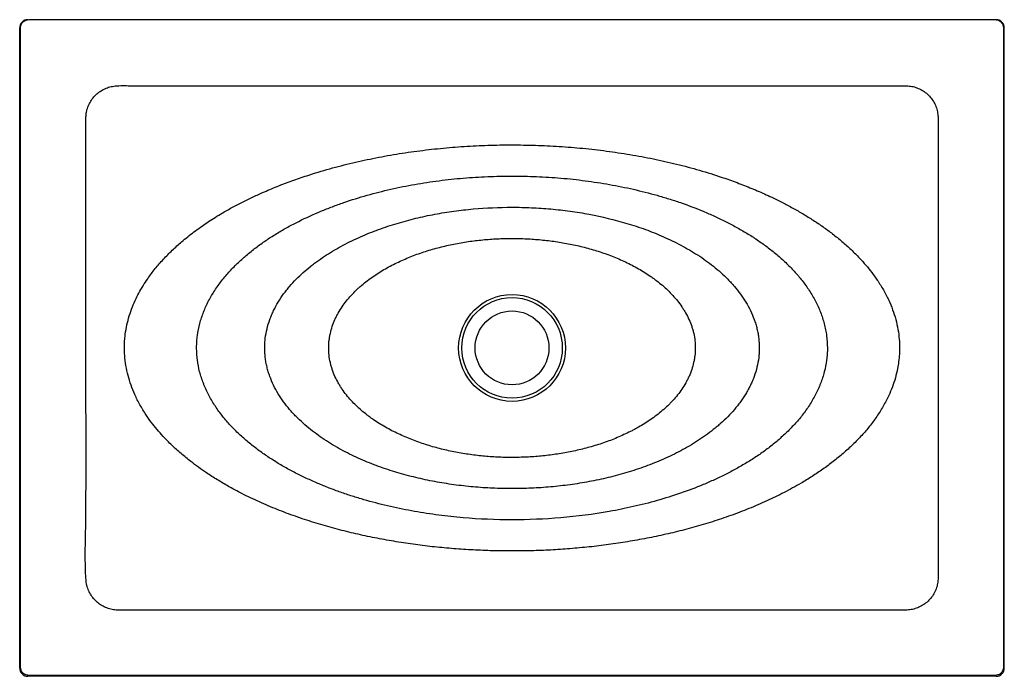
# Model space of a CAD drawing. Header units: millimetres. Extents: x 4512.22 to 4513.42, y 2432.59 to 2433.39.
import ezdxf

# ---------------------------------------------------------------- set-up
doc = ezdxf.new("R2010")
doc.units = ezdxf.units.MM
doc.layers.add('SANINDUSA', color=3, linetype='Continuous')

msp = doc.modelspace()

# ---------------------------------------------------------------- linework, layer by layer
at = {"layer": 'SANINDUSA'}
for p, q in [((4513.4093, 2433.392), (4513.4104, 2433.392)), ((4512.2201, 2432.6018), (4512.2201, 2433.382)), ((4513.4204, 2432.6018), (4513.4204, 2433.382)), ((4513.4104, 2432.5918), (4512.2301, 2432.5918))]:
    msp.add_line(p, q, dxfattribs=at)
for radius in [0.0651, 0.0613, 0.045]:
    msp.add_circle((4512.8203, 2432.992), radius, dxfattribs=at)
for centre, major_axis, ratio, start_param, end_param in [((4512.2301, 2433.382), (0.01, 0), 0.999657, 1.570796, 3.141593), ((4513.4104, 2433.382), (0.01, 0), 0.999657, 6.283185, 7.853982), ((4512.2301, 2432.6018), (0.00708, 0.00708), 0.999315, 2.356537, 3.926648), ((4513.4104, 2432.6018), (0.00708, -0.00708), 0.999315, 5.49813, 7.068241)]:
    msp.add_ellipse(centre, major_axis=major_axis, ratio=ratio, start_param=start_param, end_param=end_param, dxfattribs=at)
for points, knots in [([(4512.2212, 2433.382), (4512.2212, 2433.3827), (4512.2214, 2433.3846), (4512.2226, 2433.3874), (4512.2248, 2433.3899), (4512.2278, 2433.3916), (4512.2301, 2433.3918), (4512.2312, 2433.392)], [0, 0, 0, 0, 0.141006, 0.355716, 0.570473, 0.78524, 1, 1, 1, 1]), ([(4512.2312, 2433.392), (4512.2557, 2433.392), (4512.2803, 2433.392), (4512.3294, 2433.392), (4512.3539, 2433.392), (4512.403, 2433.392), (4512.4275, 2433.392), (4512.4766, 2433.392), (4512.5012, 2433.392), (4512.5748, 2433.392), (4512.6239, 2433.392), (4512.7221, 2433.392), (4512.7712, 2433.392), (4512.8693, 2433.392), (4512.9184, 2433.392), (4513.0166, 2433.392), (4513.0657, 2433.392), (4513.1393, 2433.392), (4513.1639, 2433.392), (4513.213, 2433.392), (4513.2375, 2433.392), (4513.2866, 2433.392), (4513.3111, 2433.392), (4513.3602, 2433.392), (4513.3848, 2433.392), (4513.4093, 2433.392)], [0, 0, 0, 0, 0.0625, 0.0625, 0.125, 0.125, 0.1875, 0.1875, 0.25, 0.25, 0.375, 0.375, 0.5, 0.5, 0.625, 0.625, 0.75, 0.75, 0.8125, 0.8125, 0.875, 0.875, 0.9375, 0.9375, 1, 1, 1, 1]), ([(4513.4093, 2433.392), (4513.41, 2433.3919), (4513.4119, 2433.3918), (4513.4147, 2433.3906), (4513.4173, 2433.3883), (4513.419, 2433.3853), (4513.4192, 2433.3831), (4513.4193, 2433.382)], [0, 0, 0, 0, 0.141365, 0.356065, 0.570713, 0.78535, 1, 1, 1, 1]), ([(4512.2212, 2432.6029), (4512.2212, 2432.637), (4512.2212, 2432.7053), (4512.2212, 2432.8419), (4512.2212, 2433.0059), (4512.2212, 2433.1973), (4512.2212, 2433.3204), (4512.2212, 2433.382)], [0, 0, 0, 0, 0.131472, 0.262945, 0.525889, 0.762944, 1, 1, 1, 1]), ([(4513.4193, 2433.382), (4513.4193, 2433.3204), (4513.4193, 2433.1973), (4513.4193, 2433.0059), (4513.4193, 2432.8419), (4513.4193, 2432.7053), (4513.4193, 2432.637), (4513.4193, 2432.6029)], [0, 0, 0, 0, 0.237055, 0.474111, 0.737055, 0.868527, 1, 1, 1, 1]), ([(4512.3008, 2433.272), (4512.3008, 2433.2696), (4512.3008, 2433.258), (4512.3008, 2433.2089), (4512.3009, 2433.1068), (4512.3006, 2432.9587), (4512.3013, 2432.8409), (4512.3006, 2432.7716), (4512.3001, 2432.7508), (4512.3, 2432.73), (4512.3005, 2432.7162), (4512.3011, 2432.7071), (4512.3018, 2432.7026), (4512.3039, 2432.6963), (4512.307, 2432.6904), (4512.3111, 2432.6852), (4512.316, 2432.6807), (4512.3216, 2432.677), (4512.3278, 2432.6744), (4512.3344, 2432.6728), (4512.3414, 2432.6723), (4512.3485, 2432.6724), (4512.3608, 2432.6727), (4512.3799, 2432.6725), (4512.4056, 2432.6726), (4512.4418, 2432.6725), (4512.478, 2432.6725), (4512.5142, 2432.6725), (4512.5414, 2432.6725), (4512.5686, 2432.6725), (4512.5957, 2432.6725), (4512.6229, 2432.6725), (4512.65, 2432.6725), (4512.6772, 2432.6725), (4512.7044, 2432.6725), (4512.7406, 2432.6725), (4512.7768, 2432.6725), (4512.813, 2432.6725), (4512.8402, 2432.6725), (4512.8673, 2432.6725), (4512.8945, 2432.6725), (4512.9217, 2432.6725), (4512.9488, 2432.6725), (4512.976, 2432.6725), (4513.0032, 2432.6725), (4513.0394, 2432.6725), (4513.0756, 2432.6725), (4513.1118, 2432.6725), (4513.139, 2432.6725), (4513.1661, 2432.6725), (4513.1933, 2432.6725), (4513.2205, 2432.6726), (4513.2476, 2432.6725), (4513.2703, 2432.6726), (4513.2883, 2432.6724), (4513.2996, 2432.6722), (4513.3085, 2432.6732), (4513.3149, 2432.6752), (4513.3209, 2432.6782), (4513.3263, 2432.6821), (4513.3309, 2432.6869), (4513.3347, 2432.6924), (4513.3375, 2432.6985), (4513.3393, 2432.705), (4513.3398, 2432.7129), (4513.3396, 2432.7217), (4513.3397, 2432.7347), (4513.3396, 2432.7505), (4513.3397, 2432.7691), (4513.3397, 2432.7874), (4513.3397, 2432.8056), (4513.3397, 2432.8239), (4513.3397, 2432.8421), (4513.3397, 2432.8604), (4513.3397, 2432.8756), (4513.3397, 2432.8908), (4513.3397, 2432.906), (4513.3397, 2432.9242), (4513.3397, 2432.9425), (4513.3397, 2432.9607), (4513.3397, 2432.979), (4513.3397, 2432.9972), (4513.3397, 2433.0155), (4513.3397, 2433.0337), (4513.3397, 2433.0519), (4513.3397, 2433.0702), (4513.3397, 2433.0854), (4513.3397, 2433.1006), (4513.3397, 2433.1158), (4513.3397, 2433.1341), (4513.3397, 2433.1523), (4513.3397, 2433.1705), (4513.3397, 2433.1888), (4513.3397, 2433.207), (4513.3397, 2433.2253), (4513.3397, 2433.2435), (4513.3396, 2433.2577), (4513.3397, 2433.2679), (4513.3397, 2433.2739), (4513.339, 2433.2801), (4513.3371, 2433.2863), (4513.3342, 2433.2923), (4513.3303, 2433.2977), (4513.3255, 2433.3024), (4513.3201, 2433.3062), (4513.314, 2433.3091), (4513.3076, 2433.3109), (4513.2987, 2433.3116), (4513.2829, 2433.3112), (4513.2602, 2433.3114), (4513.2331, 2433.3113), (4513.2059, 2433.3114), (4513.1697, 2433.3114), (4513.1335, 2433.3114), (4513.0972, 2433.3114), (4513.0701, 2433.3114), (4513.0429, 2433.3114), (4513.0157, 2433.3114), (4512.9886, 2433.3114), (4512.9614, 2433.3114), (4512.9342, 2433.3114), (4512.9071, 2433.3114), (4512.8708, 2433.3114), (4512.8346, 2433.3114), (4512.7984, 2433.3114), (4512.7712, 2433.3114), (4512.7441, 2433.3114), (4512.7169, 2433.3114), (4512.6897, 2433.3114), (4512.6626, 2433.3114), (4512.6354, 2433.3114), (4512.5992, 2433.3114), (4512.5629, 2433.3114), (4512.5267, 2433.3114), (4512.4996, 2433.3114), (4512.4724, 2433.3114), (4512.4452, 2433.3114), (4512.4181, 2433.3114), (4512.3909, 2433.3114), (4512.3698, 2433.3112), (4512.3547, 2433.3115), (4512.3456, 2433.3117), (4512.3374, 2433.3115), (4512.3301, 2433.3102), (4512.3238, 2433.308), (4512.318, 2433.3047), (4512.3128, 2433.3005), (4512.3084, 2433.2955), (4512.3049, 2433.2898), (4512.3025, 2433.2839), (4512.3011, 2433.2779), (4512.3009, 2433.2739), (4512.3008, 2433.272)], [0, 0, 0, 0, 0.0021299, 0.0106497, 0.0447287, 0.0953024, 0.1458762, 0.1522011, 0.1585285, 0.1648512, 0.1711695, 0.1711805, 0.1732006, 0.1752206, 0.17724, 0.1792594, 0.1812796, 0.1832999, 0.1853202, 0.1873405, 0.1894991, 0.1916663, 0.1938342, 0.2007762, 0.209039, 0.2173019, 0.2338276, 0.2420904, 0.2503533, 0.2586161, 0.266879, 0.2751418, 0.2834047, 0.2916675, 0.2999304, 0.3081932, 0.3247189, 0.3329817, 0.3412446, 0.3495074, 0.3577703, 0.3660331, 0.374296, 0.3825588, 0.3908217, 0.3990845, 0.4156102, 0.4238731, 0.4321359, 0.4403988, 0.4486616, 0.4569245, 0.4651873, 0.4734501, 0.4775757, 0.4816996, 0.4837202, 0.4857409, 0.4877589, 0.489777, 0.4917971, 0.4938172, 0.495839, 0.4978608, 0.5000025, 0.5029623, 0.5059221, 0.5118417, 0.5173923, 0.5229429, 0.5284935, 0.5340441, 0.5395946, 0.5451452, 0.5506958, 0.5534711, 0.5590217, 0.5645723, 0.5701229, 0.5756735, 0.581224, 0.5867746, 0.5923252, 0.5978758, 0.6034264, 0.608977, 0.6145276, 0.6173029, 0.6228534, 0.628404, 0.6339546, 0.6395052, 0.6450558, 0.6506064, 0.656157, 0.6617076, 0.6672581, 0.6691054, 0.6709518, 0.672788, 0.6748061, 0.6768242, 0.6788443, 0.6808644, 0.6828841, 0.6849038, 0.6869242, 0.6889445, 0.6930677, 0.7013319, 0.7095961, 0.7178602, 0.7261244, 0.7426528, 0.750917, 0.7591812, 0.7674454, 0.7757095, 0.7839737, 0.7922379, 0.8005021, 0.8087663, 0.8170305, 0.8335589, 0.841823, 0.8500872, 0.8583514, 0.8666156, 0.8748798, 0.883144, 0.8914082, 0.8996723, 0.9162007, 0.9244649, 0.9327291, 0.9409933, 0.9492575, 0.9575216, 0.9657858, 0.97405, 0.9768028, 0.9795553, 0.9823027, 0.9842942, 0.9863135, 0.9883327, 0.9903522, 0.9923716, 0.994391, 0.9964104, 0.9982052, 1, 1, 1, 1]), ([(4512.3478, 2432.992), (4512.3479, 2432.9889), (4512.348, 2432.9817), (4512.3494, 2432.9704), (4512.352, 2432.9584), (4512.3557, 2432.9466), (4512.3605, 2432.9346), (4512.3666, 2432.9226), (4512.3734, 2432.9114), (4512.3805, 2432.9014), (4512.3875, 2432.8926), (4512.3958, 2432.8832), (4512.4055, 2432.8733), (4512.4168, 2432.8631), (4512.4277, 2432.8542), (4512.4381, 2432.8464), (4512.4489, 2432.839), (4512.461, 2432.8312), (4512.4746, 2432.8232), (4512.4907, 2432.8145), (4512.5096, 2432.8054), (4512.5313, 2432.796), (4512.5534, 2432.7876), (4512.5758, 2432.7801), (4512.5984, 2432.7734), (4512.6212, 2432.7674), (4512.6443, 2432.7622), (4512.6674, 2432.7577), (4512.6908, 2432.7539), (4512.7142, 2432.7507), (4512.7376, 2432.7482), (4512.7612, 2432.7464), (4512.7848, 2432.7451), (4512.8084, 2432.7445), (4512.832, 2432.7445), (4512.8556, 2432.7451), (4512.8792, 2432.7463), (4512.9027, 2432.7482), (4512.9262, 2432.7507), (4512.9496, 2432.7539), (4512.9729, 2432.7577), (4512.9961, 2432.7622), (4513.0191, 2432.7674), (4513.042, 2432.7733), (4513.0646, 2432.7801), (4513.087, 2432.7876), (4513.1091, 2432.796), (4513.1308, 2432.8053), (4513.152, 2432.8156), (4513.1704, 2432.8257), (4513.1861, 2432.8353), (4513.1992, 2432.8441), (4513.2118, 2432.8534), (4513.2241, 2432.8634), (4513.2357, 2432.874), (4513.2465, 2432.885), (4513.2563, 2432.8965), (4513.2651, 2432.9083), (4513.2729, 2432.9208), (4513.2792, 2432.9329), (4513.2841, 2432.9445), (4513.2877, 2432.9555), (4513.2902, 2432.9658), (4513.2917, 2432.9754), (4513.2926, 2432.9842), (4513.2928, 2432.9933), (4513.2923, 2433.0034), (4513.2909, 2433.0146), (4513.2882, 2433.0268), (4513.2844, 2433.0386), (4513.2794, 2433.0506), (4513.2732, 2433.0627), (4513.2661, 2433.074), (4513.2589, 2433.084), (4513.2517, 2433.0929), (4513.2433, 2433.1023), (4513.2336, 2433.1119), (4513.2226, 2433.1218), (4513.2112, 2433.131), (4513.1995, 2433.1396), (4513.1875, 2433.1477), (4513.1752, 2433.1553), (4513.1626, 2433.1625), (4513.1499, 2433.1693), (4513.1354, 2433.1764), (4513.1193, 2433.1836), (4513.1014, 2433.1909), (4513.0802, 2433.1987), (4513.0558, 2433.2067), (4513.0279, 2433.2144), (4512.9997, 2433.221), (4512.9712, 2433.2266), (4512.9426, 2433.2311), (4512.9139, 2433.2347), (4512.885, 2433.2372), (4512.8561, 2433.2388), (4512.8271, 2433.2395), (4512.7982, 2433.2393), (4512.7692, 2433.2381), (4512.7403, 2433.236), (4512.7115, 2433.2329), (4512.6828, 2433.2289), (4512.6543, 2433.2238), (4512.626, 2433.2177), (4512.598, 2433.2105), (4512.5733, 2433.203), (4512.552, 2433.1957), (4512.5339, 2433.1889), (4512.5176, 2433.182), (4512.503, 2433.1753), (4512.49, 2433.169), (4512.4772, 2433.1622), (4512.4633, 2433.1541), (4512.4483, 2433.1447), (4512.4325, 2433.1335), (4512.4184, 2433.1223), (4512.406, 2433.1111), (4512.3952, 2433.1002), (4512.3852, 2433.0887), (4512.377, 2433.0778), (4512.3705, 2433.0678), (4512.3653, 2433.0589), (4512.3606, 2433.0494), (4512.3564, 2433.0393), (4512.3528, 2433.0284), (4512.3501, 2433.0173), (4512.3486, 2433.0075), (4512.3479, 2432.999), (4512.3478, 2432.9943), (4512.3478, 2432.992)], [0, 0, 0, 0, 0.0039926, 0.0093038, 0.0146365, 0.0199728, 0.025289, 0.0313449, 0.0374019, 0.0422543, 0.0471108, 0.0519645, 0.0585287, 0.0650991, 0.0716656, 0.0767507, 0.081836, 0.0886284, 0.0954237, 0.102217, 0.1123954, 0.1225853, 0.1327757, 0.1429596, 0.1531509, 0.1633424, 0.1735295, 0.183722, 0.1939145, 0.2041035, 0.2142966, 0.2244898, 0.2346796, 0.2448731, 0.2550665, 0.26526, 0.2754534, 0.285643, 0.2958362, 0.3060293, 0.3162178, 0.3264103, 0.3366027, 0.346789, 0.3569807, 0.3671722, 0.3773547, 0.3875462, 0.397737, 0.4079131, 0.4147094, 0.4215083, 0.4283034, 0.4351069, 0.4419147, 0.4487155, 0.4550666, 0.4614167, 0.4677691, 0.4741201, 0.4790966, 0.48408, 0.4890545, 0.4927514, 0.4966549, 0.500563, 0.5044663, 0.5098124, 0.5151802, 0.5205518, 0.525903, 0.5320085, 0.5381151, 0.5430718, 0.5480328, 0.5529909, 0.5593516, 0.5657178, 0.5720805, 0.5783198, 0.5845595, 0.5908008, 0.5970422, 0.6032852, 0.6095283, 0.6178641, 0.6262028, 0.6345395, 0.6470316, 0.6595254, 0.6720204, 0.6845248, 0.6970294, 0.709527, 0.7220251, 0.7345235, 0.7470286, 0.7595336, 0.7720321, 0.7845304, 0.7970283, 0.8095334, 0.8220383, 0.834534, 0.8470285, 0.8595216, 0.8678594, 0.8761991, 0.8845362, 0.8907801, 0.897024, 0.9032666, 0.909509, 0.9178603, 0.9262165, 0.9345645, 0.9411752, 0.9477851, 0.9543958, 0.9610052, 0.9654134, 0.9698247, 0.9742317, 0.9791471, 0.9840781, 0.9890062, 0.9939178, 0.9969589, 1, 1, 1, 1]), ([(4513.2047, 2432.992), (4513.2047, 2432.9969), (4513.2044, 2433.0019), (4513.2036, 2433.0081), (4513.2034, 2433.0093), (4513.203, 2433.0118), (4513.2028, 2433.013), (4513.202, 2433.0166), (4513.2015, 2433.019), (4513.1996, 2433.0262), (4513.1981, 2433.0309), (4513.1954, 2433.0377), (4513.1945, 2433.04), (4513.1929, 2433.0434), (4513.1924, 2433.0445), (4513.1913, 2433.0467), (4513.1908, 2433.0479), (4513.1879, 2433.0534), (4513.1854, 2433.0577), (4513.1813, 2433.0639), (4513.1799, 2433.066), (4513.177, 2433.07), (4513.1755, 2433.072), (4513.1725, 2433.0759), (4513.1709, 2433.0778), (4513.1677, 2433.0816), (4513.166, 2433.0835), (4513.161, 2433.089), (4513.1575, 2433.0925), (4513.1504, 2433.0993), (4513.1467, 2433.1026), (4513.141, 2433.1074), (4513.139, 2433.109), (4513.1352, 2433.1121), (4513.1332, 2433.1136), (4513.1272, 2433.1181), (4513.1232, 2433.1209), (4513.115, 2433.1265), (4513.1108, 2433.1292), (4513.1023, 2433.1343), (4513.098, 2433.1368), (4513.0893, 2433.1416), (4513.0849, 2433.1439), (4513.076, 2433.1484), (4513.0715, 2433.1505), (4513.0625, 2433.1546), (4513.0579, 2433.1566), (4513.0442, 2433.1623), (4513.0349, 2433.1658), (4513.0208, 2433.1707), (4513.0161, 2433.1722), (4513.0066, 2433.1752), (4513.0018, 2433.1766), (4512.9875, 2433.1807), (4512.9779, 2433.1831), (4512.9633, 2433.1864), (4512.9585, 2433.1874), (4512.9488, 2433.1894), (4512.9439, 2433.1903), (4512.9292, 2433.1929), (4512.9194, 2433.1944), (4512.8997, 2433.197), (4512.8898, 2433.1981), (4512.87, 2433.1997), (4512.8601, 2433.2004), (4512.8403, 2433.2012), (4512.8303, 2433.2014), (4512.8105, 2433.2014), (4512.8005, 2433.2012), (4512.7807, 2433.2004), (4512.7708, 2433.1998), (4512.7559, 2433.1985), (4512.751, 2433.198), (4512.7411, 2433.197), (4512.7362, 2433.1964), (4512.7214, 2433.1945), (4512.7116, 2433.193), (4512.692, 2433.1895), (4512.6823, 2433.1876), (4512.6629, 2433.1832), (4512.6533, 2433.1807), (4512.6341, 2433.1753), (4512.6246, 2433.1724), (4512.6106, 2433.1675), (4512.6059, 2433.1659), (4512.5966, 2433.1623), (4512.592, 2433.1605), (4512.5782, 2433.1548), (4512.5692, 2433.1507), (4512.5559, 2433.144), (4512.5515, 2433.1417), (4512.5428, 2433.1369), (4512.5385, 2433.1345), (4512.5321, 2433.1306), (4512.53, 2433.1293), (4512.5258, 2433.1266), (4512.5237, 2433.1253), (4512.5175, 2433.1211), (4512.5135, 2433.1182), (4512.5055, 2433.1123), (4512.5016, 2433.1092), (4512.4959, 2433.1044), (4512.4941, 2433.1028), (4512.4904, 2433.0995), (4512.4885, 2433.0978), (4512.4831, 2433.0927), (4512.4797, 2433.0892), (4512.4746, 2433.0837), (4512.473, 2433.0818), (4512.4698, 2433.078), (4512.4682, 2433.0761), (4512.4651, 2433.0722), (4512.4636, 2433.0702), (4512.4607, 2433.0662), (4512.4593, 2433.0641), (4512.4553, 2433.0579), (4512.4527, 2433.0536), (4512.4493, 2433.047), (4512.4482, 2433.0448), (4512.4461, 2433.0402), (4512.4452, 2433.038), (4512.4425, 2433.0311), (4512.4409, 2433.0264), (4512.4384, 2433.0169), (4512.4375, 2433.0121), (4512.4367, 2433.006), (4512.4365, 2433.0047), (4512.4363, 2433.0023), (4512.4362, 2433.001), (4512.4359, 2432.9973), (4512.4358, 2432.9948), (4512.4358, 2432.9899), (4512.4359, 2432.9874), (4512.4361, 2432.9837), (4512.4362, 2432.9824), (4512.4364, 2432.9799), (4512.4366, 2432.9787), (4512.4374, 2432.9725), (4512.4383, 2432.9677), (4512.4407, 2432.9581), (4512.4423, 2432.9535), (4512.4445, 2432.9477), (4512.445, 2432.9465), (4512.4459, 2432.9442), (4512.4464, 2432.9431), (4512.4479, 2432.9397), (4512.449, 2432.9375), (4512.4525, 2432.9308), (4512.455, 2432.9265), (4512.459, 2432.9203), (4512.4604, 2432.9182), (4512.4633, 2432.9142), (4512.4648, 2432.9122), (4512.4694, 2432.9063), (4512.4726, 2432.9025), (4512.4776, 2432.897), (4512.4793, 2432.8952), (4512.4828, 2432.8916), (4512.4845, 2432.8899), (4512.4899, 2432.8848), (4512.4936, 2432.8814), (4512.4993, 2432.8766), (4512.5012, 2432.8751), (4512.5051, 2432.872), (4512.5071, 2432.8705), (4512.5131, 2432.866), (4512.5171, 2432.8631), (4512.5254, 2432.8575), (4512.5295, 2432.8549), (4512.538, 2432.8497), (4512.5423, 2432.8472), (4512.551, 2432.8424), (4512.5554, 2432.8401), (4512.5643, 2432.8356), (4512.5688, 2432.8335), (4512.5778, 2432.8294), (4512.5824, 2432.8274), (4512.5916, 2432.8236), (4512.5962, 2432.8217), (4512.6055, 2432.8182), (4512.6102, 2432.8165), (4512.6196, 2432.8133), (4512.6243, 2432.8117), (4512.6338, 2432.8088), (4512.6386, 2432.8073), (4512.6529, 2432.8033), (4512.6625, 2432.8008), (4512.6819, 2432.7964), (4512.6917, 2432.7945), (4512.7113, 2432.791), (4512.7211, 2432.7895), (4512.7408, 2432.7869), (4512.7507, 2432.7859), (4512.7804, 2432.7833), (4512.8003, 2432.7825), (4512.8401, 2432.7825), (4512.8599, 2432.7833), (4512.8996, 2432.7867), (4512.9193, 2432.7892), (4512.9487, 2432.7944), (4512.9584, 2432.7964), (4512.9778, 2432.8008), (4512.9875, 2432.8032), (4513.0066, 2432.8087), (4513.0161, 2432.8116), (4513.0349, 2432.8181), (4513.0442, 2432.8216), (4513.058, 2432.8273), (4513.0625, 2432.8293), (4513.0716, 2432.8334), (4513.076, 2432.8356), (4513.0849, 2432.84), (4513.0893, 2432.8423), (4513.098, 2432.8471), (4513.1023, 2432.8496), (4513.1108, 2432.8548), (4513.115, 2432.8575), (4513.1212, 2432.8616), (4513.1232, 2432.863), (4513.1273, 2432.8659), (4513.1293, 2432.8674), (4513.1353, 2432.8719), (4513.1392, 2432.8749), (4513.1449, 2432.8797), (4513.1467, 2432.8814), (4513.1504, 2432.8847), (4513.1523, 2432.8864), (4513.1577, 2432.8915), (4513.1611, 2432.8951), (4513.1662, 2432.9006), (4513.1678, 2432.9024), (4513.171, 2432.9062), (4513.1726, 2432.9081), (4513.1772, 2432.914), (4513.1801, 2432.9181), (4513.1841, 2432.9243), (4513.1854, 2432.9264), (4513.1879, 2432.9307), (4513.1891, 2432.9329), (4513.1914, 2432.9373), (4513.1925, 2432.9395), (4513.194, 2432.9429), (4513.1945, 2432.9441), (4513.1955, 2432.9464), (4513.1959, 2432.9475), (4513.1982, 2432.9533), (4513.1997, 2432.958), (4513.2022, 2432.9675), (4513.2031, 2432.9723), (4513.2041, 2432.9796), (4513.2043, 2432.9821), (4513.2045, 2432.9858), (4513.2046, 2432.987), (4513.2047, 2432.9895), (4513.2047, 2432.9907), (4513.2047, 2432.992)], [0, 0, 0, 0, 0.007812, 0.007812, 0.009766, 0.009766, 0.011719, 0.011719, 0.015625, 0.015625, 0.023437, 0.023437, 0.027344, 0.027344, 0.029297, 0.029297, 0.03125, 0.03125, 0.039062, 0.039062, 0.042969, 0.042969, 0.046875, 0.046875, 0.050781, 0.050781, 0.054688, 0.054688, 0.0625, 0.0625, 0.070313, 0.070313, 0.074219, 0.074219, 0.078125, 0.078125, 0.085938, 0.085938, 0.09375, 0.09375, 0.101563, 0.101563, 0.109375, 0.109375, 0.117188, 0.117188, 0.125, 0.125, 0.140625, 0.140625, 0.148438, 0.148438, 0.15625, 0.15625, 0.171875, 0.171875, 0.179688, 0.179688, 0.1875, 0.1875, 0.203125, 0.203125, 0.21875, 0.21875, 0.234375, 0.234375, 0.25, 0.25, 0.265625, 0.265625, 0.28125, 0.28125, 0.289063, 0.289063, 0.296875, 0.296875, 0.3125, 0.3125, 0.328125, 0.328125, 0.34375, 0.34375, 0.359375, 0.359375, 0.367188, 0.367188, 0.375, 0.375, 0.390625, 0.390625, 0.398438, 0.398438, 0.40625, 0.40625, 0.410156, 0.410156, 0.414063, 0.414063, 0.421875, 0.421875, 0.429688, 0.429688, 0.433594, 0.433594, 0.4375, 0.4375, 0.445313, 0.445313, 0.449219, 0.449219, 0.453125, 0.453125, 0.457031, 0.457031, 0.460938, 0.460938, 0.46875, 0.46875, 0.472656, 0.472656, 0.476563, 0.476563, 0.484375, 0.484375, 0.492188, 0.492188, 0.494141, 0.494141, 0.496094, 0.496094, 0.5, 0.5, 0.503906, 0.503906, 0.505859, 0.505859, 0.507813, 0.507813, 0.515625, 0.515625, 0.523438, 0.523438, 0.525391, 0.525391, 0.527344, 0.527344, 0.53125, 0.53125, 0.539063, 0.539063, 0.542969, 0.542969, 0.546875, 0.546875, 0.554688, 0.554688, 0.558594, 0.558594, 0.5625, 0.5625, 0.570313, 0.570313, 0.574219, 0.574219, 0.578125, 0.578125, 0.585938, 0.585938, 0.59375, 0.59375, 0.601563, 0.601563, 0.609375, 0.609375, 0.617188, 0.617188, 0.625, 0.625, 0.632813, 0.632813, 0.640625, 0.640625, 0.648438, 0.648438, 0.65625, 0.65625, 0.671875, 0.671875, 0.6875, 0.6875, 0.703125, 0.703125, 0.71875, 0.71875, 0.75, 0.75, 0.78125, 0.78125, 0.8125, 0.8125, 0.828125, 0.828125, 0.84375, 0.84375, 0.859375, 0.859375, 0.875, 0.875, 0.882813, 0.882813, 0.890625, 0.890625, 0.898438, 0.898438, 0.90625, 0.90625, 0.914063, 0.914063, 0.917969, 0.917969, 0.921875, 0.921875, 0.929688, 0.929688, 0.933594, 0.933594, 0.9375, 0.9375, 0.945313, 0.945313, 0.949219, 0.949219, 0.953125, 0.953125, 0.960938, 0.960938, 0.964844, 0.964844, 0.96875, 0.96875, 0.972656, 0.972656, 0.974609, 0.974609, 0.976563, 0.976563, 0.984375, 0.984375, 0.992188, 0.992188, 0.996094, 0.996094, 0.998047, 0.998047, 1, 1, 1, 1]), ([(4512.8203, 2433.1634), (4512.8045, 2433.1634), (4512.7887, 2433.1627), (4512.7651, 2433.1606), (4512.7573, 2433.1597), (4512.7456, 2433.1581), (4512.7417, 2433.1575), (4512.7339, 2433.1563), (4512.73, 2433.1556), (4512.7184, 2433.1534), (4512.7106, 2433.1518), (4512.6953, 2433.1481), (4512.6877, 2433.146), (4512.6726, 2433.1415), (4512.6651, 2433.139), (4512.6502, 2433.1336), (4512.6429, 2433.1307), (4512.6321, 2433.1259), (4512.6285, 2433.1243), (4512.6214, 2433.1208), (4512.6179, 2433.1191), (4512.6109, 2433.1153), (4512.6075, 2433.1134), (4512.6007, 2433.1094), (4512.5973, 2433.1074), (4512.5907, 2433.1031), (4512.5875, 2433.1009), (4512.5827, 2433.0975), (4512.5811, 2433.0963), (4512.5779, 2433.0939), (4512.5764, 2433.0927), (4512.5717, 2433.089), (4512.5687, 2433.0865), (4512.5628, 2433.0812), (4512.56, 2433.0785), (4512.5544, 2433.0729), (4512.5518, 2433.07), (4512.5479, 2433.0655), (4512.5467, 2433.0639), (4512.5442, 2433.0609), (4512.543, 2433.0593), (4512.5395, 2433.0545), (4512.5373, 2433.0512), (4512.5332, 2433.0445), (4512.5314, 2433.041), (4512.5288, 2433.0357), (4512.528, 2433.0339), (4512.5264, 2433.0303), (4512.5257, 2433.0284), (4512.5237, 2433.0229), (4512.5225, 2433.0192), (4512.5207, 2433.0116), (4512.52, 2433.0078), (4512.5193, 2433.0019), (4512.5191, 2433), (4512.5189, 2432.996), (4512.5188, 2432.9941), (4512.5188, 2432.9881), (4512.519, 2432.9842), (4512.5197, 2432.9783), (4512.52, 2432.9764), (4512.5207, 2432.9725), (4512.5211, 2432.9705), (4512.5221, 2432.9667), (4512.5226, 2432.9648), (4512.5234, 2432.962), (4512.5237, 2432.961), (4512.5244, 2432.9592), (4512.5247, 2432.9582), (4512.5264, 2432.9536), (4512.5279, 2432.95), (4512.5313, 2432.9429), (4512.5332, 2432.9395), (4512.5363, 2432.9345), (4512.5373, 2432.9328), (4512.5395, 2432.9295), (4512.5406, 2432.9279), (4512.5441, 2432.9231), (4512.5466, 2432.92), (4512.5504, 2432.9155), (4512.5517, 2432.9141), (4512.5544, 2432.9112), (4512.5557, 2432.9097), (4512.5599, 2432.9055), (4512.5627, 2432.9028), (4512.5686, 2432.8975), (4512.5716, 2432.895), (4512.5778, 2432.89), (4512.581, 2432.8877), (4512.5874, 2432.8831), (4512.5906, 2432.8809), (4512.5973, 2432.8766), (4512.6006, 2432.8745), (4512.6074, 2432.8705), (4512.6109, 2432.8686), (4512.6178, 2432.8649), (4512.6213, 2432.8631), (4512.6284, 2432.8597), (4512.632, 2432.858), (4512.6392, 2432.8548), (4512.6429, 2432.8533), (4512.6502, 2432.8504), (4512.6539, 2432.849), (4512.665, 2432.8449), (4512.6725, 2432.8424), (4512.6876, 2432.8379), (4512.6952, 2432.8359), (4512.7106, 2432.8322), (4512.7183, 2432.8305), (4512.7338, 2432.8276), (4512.7416, 2432.8264), (4512.7572, 2432.8242), (4512.7651, 2432.8233), (4512.7808, 2432.8219), (4512.7887, 2432.8214), (4512.8044, 2432.8207), (4512.8123, 2432.8205), (4512.8281, 2432.8205), (4512.836, 2432.8207), (4512.8517, 2432.8214), (4512.8596, 2432.8219), (4512.8753, 2432.8233), (4512.8832, 2432.8242), (4512.8988, 2432.8263), (4512.9066, 2432.8276), (4512.9221, 2432.8305), (4512.9298, 2432.8321), (4512.9452, 2432.8358), (4512.9528, 2432.8379), (4512.9679, 2432.8424), (4512.9754, 2432.8449), (4512.9865, 2432.8489), (4512.9902, 2432.8503), (4512.9975, 2432.8533), (4513.0012, 2432.8548), (4513.0084, 2432.858), (4513.012, 2432.8596), (4513.0191, 2432.8631), (4513.0226, 2432.8648), (4513.0295, 2432.8685), (4513.033, 2432.8705), (4513.0398, 2432.8744), (4513.0432, 2432.8765), (4513.0498, 2432.8808), (4513.053, 2432.883), (4513.0595, 2432.8876), (4513.0626, 2432.89), (4513.0672, 2432.8937), (4513.0688, 2432.8949), (4513.0718, 2432.8975), (4513.0733, 2432.8988), (4513.0777, 2432.9027), (4513.0805, 2432.9054), (4513.0861, 2432.911), (4513.0887, 2432.9139), (4513.0926, 2432.9184), (4513.0938, 2432.92), (4513.0963, 2432.923), (4513.0975, 2432.9246), (4513.101, 2432.9294), (4513.1032, 2432.9327), (4513.1062, 2432.9377), (4513.1072, 2432.9394), (4513.1091, 2432.9429), (4513.11, 2432.9446), (4513.1117, 2432.9482), (4513.1125, 2432.95), (4513.1137, 2432.9527), (4513.1141, 2432.9536), (4513.1148, 2432.9555), (4513.1151, 2432.9564), (4513.1168, 2432.961), (4513.118, 2432.9648), (4513.1198, 2432.9723), (4513.1205, 2432.9762), (4513.1212, 2432.982), (4513.1214, 2432.9839), (4513.1216, 2432.9869), (4513.1216, 2432.9879), (4513.1217, 2432.9898), (4513.1217, 2432.9908), (4513.1217, 2432.9958), (4513.1215, 2432.9997), (4513.1208, 2433.0056), (4513.1205, 2433.0075), (4513.1198, 2433.0114), (4513.1194, 2433.0134), (4513.1184, 2433.0172), (4513.1179, 2433.0191), (4513.1168, 2433.0229), (4513.1161, 2433.0248), (4513.1141, 2433.0303), (4513.1126, 2433.0339), (4513.1092, 2433.041), (4513.1073, 2433.0444), (4513.1042, 2433.0495), (4513.1032, 2433.0511), (4513.101, 2433.0544), (4513.0999, 2433.056), (4513.0964, 2433.0608), (4513.0939, 2433.0639), (4513.0901, 2433.0684), (4513.0888, 2433.0699), (4513.0861, 2433.0728), (4513.0847, 2433.0742), (4513.0806, 2433.0784), (4513.0777, 2433.0811), (4513.0719, 2433.0864), (4513.0688, 2433.089), (4513.0627, 2433.0939), (4513.0595, 2433.0963), (4513.0531, 2433.1009), (4513.0499, 2433.1031), (4513.0432, 2433.1074), (4513.0399, 2433.1094), (4513.0331, 2433.1134), (4513.0296, 2433.1153), (4513.0192, 2433.1209), (4513.0121, 2433.1243), (4513.0012, 2433.1291), (4512.9976, 2433.1306), (4512.9903, 2433.1336), (4512.9866, 2433.135), (4512.9792, 2433.1377), (4512.9755, 2433.139), (4512.968, 2433.1414), (4512.9642, 2433.1426), (4512.9453, 2433.1483), (4512.9299, 2433.1519), (4512.9067, 2433.1563), (4512.8989, 2433.1576), (4512.8832, 2433.1597), (4512.8754, 2433.1606), (4512.8597, 2433.162), (4512.8518, 2433.1625), (4512.84, 2433.1631), (4512.836, 2433.1632), (4512.8281, 2433.1634), (4512.8242, 2433.1634), (4512.8203, 2433.1634)], [0, 0, 0, 0, 0.03125, 0.03125, 0.046875, 0.046875, 0.054688, 0.054688, 0.0625, 0.0625, 0.078125, 0.078125, 0.09375, 0.09375, 0.109375, 0.109375, 0.125, 0.125, 0.132813, 0.132813, 0.140625, 0.140625, 0.148438, 0.148438, 0.15625, 0.15625, 0.164063, 0.164063, 0.167969, 0.167969, 0.171875, 0.171875, 0.179688, 0.179688, 0.1875, 0.1875, 0.195313, 0.195313, 0.199219, 0.199219, 0.203125, 0.203125, 0.210938, 0.210938, 0.21875, 0.21875, 0.222656, 0.222656, 0.226563, 0.226563, 0.234375, 0.234375, 0.242188, 0.242188, 0.246094, 0.246094, 0.25, 0.25, 0.257813, 0.257813, 0.261719, 0.261719, 0.265625, 0.265625, 0.269531, 0.269531, 0.271484, 0.271484, 0.273438, 0.273438, 0.28125, 0.28125, 0.289063, 0.289063, 0.292969, 0.292969, 0.296875, 0.296875, 0.304688, 0.304688, 0.308594, 0.308594, 0.3125, 0.3125, 0.320313, 0.320313, 0.328125, 0.328125, 0.335938, 0.335938, 0.34375, 0.34375, 0.351563, 0.351563, 0.359375, 0.359375, 0.367188, 0.367188, 0.375, 0.375, 0.382813, 0.382813, 0.390625, 0.390625, 0.40625, 0.40625, 0.421875, 0.421875, 0.4375, 0.4375, 0.453125, 0.453125, 0.46875, 0.46875, 0.484375, 0.484375, 0.5, 0.5, 0.515625, 0.515625, 0.53125, 0.53125, 0.546875, 0.546875, 0.5625, 0.5625, 0.578125, 0.578125, 0.59375, 0.59375, 0.609375, 0.609375, 0.617188, 0.617188, 0.625, 0.625, 0.632813, 0.632813, 0.640625, 0.640625, 0.648438, 0.648438, 0.65625, 0.65625, 0.664063, 0.664063, 0.671875, 0.671875, 0.675781, 0.675781, 0.679688, 0.679688, 0.6875, 0.6875, 0.695313, 0.695313, 0.699219, 0.699219, 0.703125, 0.703125, 0.710938, 0.710938, 0.714844, 0.714844, 0.71875, 0.71875, 0.722656, 0.722656, 0.724609, 0.724609, 0.726563, 0.726563, 0.734375, 0.734375, 0.742188, 0.742188, 0.746094, 0.746094, 0.748047, 0.748047, 0.75, 0.75, 0.757813, 0.757813, 0.761719, 0.761719, 0.765625, 0.765625, 0.769531, 0.769531, 0.773438, 0.773438, 0.78125, 0.78125, 0.789063, 0.789063, 0.792969, 0.792969, 0.796875, 0.796875, 0.804688, 0.804688, 0.808594, 0.808594, 0.8125, 0.8125, 0.820313, 0.820313, 0.828125, 0.828125, 0.835938, 0.835938, 0.84375, 0.84375, 0.851563, 0.851563, 0.859375, 0.859375, 0.875, 0.875, 0.882813, 0.882813, 0.890625, 0.890625, 0.898438, 0.898438, 0.90625, 0.90625, 0.9375, 0.9375, 0.953125, 0.953125, 0.96875, 0.96875, 0.984375, 0.984375, 0.992188, 0.992188, 1, 1, 1, 1]), ([(4513.0437, 2432.992), (4513.0437, 2432.995), (4513.0435, 2432.9979), (4513.0429, 2433.0038), (4513.0424, 2433.0068), (4513.0414, 2433.0111), (4513.041, 2433.0126), (4513.0402, 2433.0155), (4513.0398, 2433.0169), (4513.0383, 2433.0211), (4513.0372, 2433.0239), (4513.0348, 2433.0294), (4513.0334, 2433.032), (4513.0312, 2433.0359), (4513.0305, 2433.0372), (4513.0289, 2433.0397), (4513.0281, 2433.041), (4513.0239, 2433.0471), (4513.0202, 2433.0517), (4513.0123, 2433.0604), (4513.008, 2433.0644), (4513.0013, 2433.0702), (4512.999, 2433.072), (4512.9955, 2433.0747), (4512.9943, 2433.0756), (4512.9919, 2433.0774), (4512.9907, 2433.0782), (4512.9846, 2433.0825), (4512.9796, 2433.0856), (4512.9718, 2433.09), (4512.9692, 2433.0914), (4512.9639, 2433.0942), (4512.9613, 2433.0955), (4512.9532, 2433.0993), (4512.9478, 2433.1016), (4512.9395, 2433.1048), (4512.9367, 2433.1059), (4512.9311, 2433.1078), (4512.9283, 2433.1088), (4512.9198, 2433.1115), (4512.9141, 2433.1131), (4512.9026, 2433.1161), (4512.8968, 2433.1174), (4512.8852, 2433.1197), (4512.8793, 2433.1207), (4512.8705, 2433.122), (4512.8676, 2433.1224), (4512.8617, 2433.1231), (4512.8587, 2433.1234), (4512.8498, 2433.1243), (4512.8439, 2433.1247), (4512.8321, 2433.1253), (4512.8261, 2433.1254), (4512.8142, 2433.1254), (4512.8083, 2433.1253), (4512.7964, 2433.1247), (4512.7905, 2433.1243), (4512.7816, 2433.1234), (4512.7787, 2433.1231), (4512.7728, 2433.1224), (4512.7699, 2433.122), (4512.761, 2433.1207), (4512.7552, 2433.1197), (4512.7435, 2433.1174), (4512.7377, 2433.116), (4512.7263, 2433.1131), (4512.7205, 2433.1115), (4512.7121, 2433.1087), (4512.7092, 2433.1078), (4512.7036, 2433.1058), (4512.7009, 2433.1048), (4512.6926, 2433.1015), (4512.6871, 2433.0992), (4512.6791, 2433.0954), (4512.6764, 2433.0941), (4512.6711, 2433.0914), (4512.6685, 2433.09), (4512.6609, 2433.0856), (4512.6559, 2433.0824), (4512.6462, 2433.0757), (4512.6415, 2433.0722), (4512.6359, 2433.0674), (4512.6348, 2433.0664), (4512.6326, 2433.0644), (4512.6315, 2433.0634), (4512.6283, 2433.0603), (4512.6262, 2433.0581), (4512.6202, 2433.0516), (4512.6165, 2433.047), (4512.6115, 2433.0396), (4512.6099, 2433.0371), (4512.6077, 2433.0332), (4512.607, 2433.0319), (4512.6057, 2433.0292), (4512.605, 2433.0279), (4512.6032, 2433.0238), (4512.6021, 2433.0211), (4512.6002, 2433.0155), (4512.5994, 2433.0126), (4512.5985, 2433.0083), (4512.5982, 2433.0068), (4512.5977, 2433.0038), (4512.5975, 2433.0024), (4512.5971, 2432.9994), (4512.597, 2432.9979), (4512.5968, 2432.9949), (4512.5968, 2432.9934), (4512.5968, 2432.9889), (4512.597, 2432.986), (4512.5976, 2432.9801), (4512.5981, 2432.9771), (4512.599, 2432.9735), (4512.5991, 2432.9727), (4512.5995, 2432.9713), (4512.5997, 2432.9706), (4512.6003, 2432.9684), (4512.6007, 2432.967), (4512.6022, 2432.9628), (4512.6032, 2432.96), (4512.6057, 2432.9546), (4512.607, 2432.952), (4512.6092, 2432.9481), (4512.61, 2432.9468), (4512.6115, 2432.9443), (4512.6124, 2432.943), (4512.6165, 2432.9369), (4512.6202, 2432.9323), (4512.6281, 2432.9237), (4512.6324, 2432.9196), (4512.6391, 2432.9138), (4512.6414, 2432.912), (4512.6449, 2432.9092), (4512.6461, 2432.9083), (4512.6485, 2432.9066), (4512.6497, 2432.9057), (4512.6558, 2432.9015), (4512.6608, 2432.8984), (4512.6686, 2432.8939), (4512.6712, 2432.8925), (4512.6765, 2432.8898), (4512.6791, 2432.8885), (4512.6872, 2432.8847), (4512.6926, 2432.8824), (4512.7009, 2432.8791), (4512.7037, 2432.8781), (4512.7093, 2432.8761), (4512.7121, 2432.8752), (4512.7206, 2432.8724), (4512.7263, 2432.8708), (4512.7349, 2432.8686), (4512.7378, 2432.8679), (4512.7436, 2432.8666), (4512.7465, 2432.866), (4512.7552, 2432.8642), (4512.7611, 2432.8632), (4512.7729, 2432.8615), (4512.7788, 2432.8608), (4512.7906, 2432.8596), (4512.7965, 2432.8592), (4512.8084, 2432.8586), (4512.8143, 2432.8585), (4512.8232, 2432.8585), (4512.8262, 2432.8585), (4512.8321, 2432.8587), (4512.8351, 2432.8588), (4512.844, 2432.8592), (4512.8499, 2432.8596), (4512.8617, 2432.8608), (4512.8676, 2432.8615), (4512.8764, 2432.8628), (4512.8793, 2432.8632), (4512.8852, 2432.8642), (4512.8881, 2432.8648), (4512.8968, 2432.8665), (4512.9026, 2432.8678), (4512.9112, 2432.8701), (4512.9141, 2432.8708), (4512.9198, 2432.8725), (4512.9227, 2432.8733), (4512.9312, 2432.876), (4512.9368, 2432.878), (4512.9478, 2432.8823), (4512.9533, 2432.8847), (4512.9613, 2432.8885), (4512.964, 2432.8898), (4512.968, 2432.8918), (4512.9693, 2432.8925), (4512.9719, 2432.8939), (4512.9732, 2432.8947), (4512.9796, 2432.8983), (4512.9846, 2432.9015), (4512.9943, 2432.9082), (4512.999, 2432.9117), (4513.0057, 2432.9175), (4513.0079, 2432.9195), (4513.0111, 2432.9226), (4513.0122, 2432.9236), (4513.0143, 2432.9257), (4513.0153, 2432.9268), (4513.0203, 2432.9323), (4513.024, 2432.9369), (4513.029, 2432.9443), (4513.0305, 2432.9468), (4513.0327, 2432.9506), (4513.0334, 2432.9519), (4513.0348, 2432.9546), (4513.0354, 2432.956), (4513.0373, 2432.96), (4513.0384, 2432.9628), (4513.0402, 2432.9684), (4513.0411, 2432.9713), (4513.042, 2432.9756), (4513.0423, 2432.9771), (4513.0428, 2432.98), (4513.043, 2432.9815), (4513.0434, 2432.9845), (4513.0435, 2432.986), (4513.0436, 2432.9882), (4513.0436, 2432.989), (4513.0437, 2432.9905), (4513.0437, 2432.9912), (4513.0437, 2432.992)], [0, 0, 0, 0, 0.007813, 0.007813, 0.015625, 0.015625, 0.019531, 0.019531, 0.023438, 0.023438, 0.03125, 0.03125, 0.039063, 0.039063, 0.042969, 0.042969, 0.046875, 0.046875, 0.0625, 0.0625, 0.078125, 0.078125, 0.085938, 0.085938, 0.089844, 0.089844, 0.09375, 0.09375, 0.109375, 0.109375, 0.117188, 0.117188, 0.125, 0.125, 0.140625, 0.140625, 0.148438, 0.148438, 0.15625, 0.15625, 0.171875, 0.171875, 0.1875, 0.1875, 0.203125, 0.203125, 0.210937, 0.210937, 0.21875, 0.21875, 0.234375, 0.234375, 0.25, 0.25, 0.265625, 0.265625, 0.28125, 0.28125, 0.289062, 0.289062, 0.296875, 0.296875, 0.3125, 0.3125, 0.328125, 0.328125, 0.34375, 0.34375, 0.351562, 0.351562, 0.359375, 0.359375, 0.375, 0.375, 0.382812, 0.382812, 0.390625, 0.390625, 0.40625, 0.40625, 0.421875, 0.421875, 0.425781, 0.425781, 0.429687, 0.429687, 0.4375, 0.4375, 0.453125, 0.453125, 0.460937, 0.460937, 0.464844, 0.464844, 0.46875, 0.46875, 0.476562, 0.476562, 0.484375, 0.484375, 0.488281, 0.488281, 0.492187, 0.492187, 0.496094, 0.496094, 0.5, 0.5, 0.507812, 0.507812, 0.515625, 0.515625, 0.517578, 0.517578, 0.519531, 0.519531, 0.523437, 0.523437, 0.53125, 0.53125, 0.539062, 0.539062, 0.542969, 0.542969, 0.546875, 0.546875, 0.5625, 0.5625, 0.578125, 0.578125, 0.585937, 0.585937, 0.589844, 0.589844, 0.59375, 0.59375, 0.609375, 0.609375, 0.617187, 0.617187, 0.625, 0.625, 0.640625, 0.640625, 0.648437, 0.648437, 0.65625, 0.65625, 0.671875, 0.671875, 0.679687, 0.679687, 0.6875, 0.6875, 0.703125, 0.703125, 0.71875, 0.71875, 0.734375, 0.734375, 0.75, 0.75, 0.757812, 0.757812, 0.765625, 0.765625, 0.78125, 0.78125, 0.796875, 0.796875, 0.804687, 0.804687, 0.8125, 0.8125, 0.828125, 0.828125, 0.835937, 0.835937, 0.84375, 0.84375, 0.859375, 0.859375, 0.875, 0.875, 0.882812, 0.882812, 0.886719, 0.886719, 0.890625, 0.890625, 0.90625, 0.90625, 0.921875, 0.921875, 0.929687, 0.929687, 0.933594, 0.933594, 0.9375, 0.9375, 0.953125, 0.953125, 0.960937, 0.960937, 0.964844, 0.964844, 0.96875, 0.96875, 0.976562, 0.976562, 0.984375, 0.984375, 0.988281, 0.988281, 0.992188, 0.992188, 0.996094, 0.996094, 0.998047, 0.998047, 1, 1, 1, 1]), ([(4512.2312, 2432.5929), (4512.2305, 2432.593), (4512.2286, 2432.5931), (4512.2258, 2432.5943), (4512.2233, 2432.5965), (4512.2215, 2432.5995), (4512.2213, 2432.6018), (4512.2212, 2432.6029)], [0, 0, 0, 0, 0.14117, 0.355811, 0.570501, 0.785262, 1, 1, 1, 1]), ([(4513.4193, 2432.6029), (4513.4193, 2432.6022), (4513.4191, 2432.6003), (4513.4179, 2432.5975), (4513.4157, 2432.595), (4513.4127, 2432.5932), (4513.4104, 2432.593), (4513.4093, 2432.5929)], [0, 0, 0, 0, 0.141172, 0.355815, 0.570502, 0.785264, 1, 1, 1, 1]), ([(4513.4093, 2432.5929), (4513.3752, 2432.5929), (4513.3069, 2432.5929), (4513.1703, 2432.5929), (4512.9398, 2432.5929), (4512.6794, 2432.5929), (4512.4233, 2432.5929), (4512.2952, 2432.5929), (4512.2312, 2432.5929)], [0, 0, 0, 0, 0.086939, 0.173879, 0.347758, 0.673879, 0.836939, 1, 1, 1, 1])]:
    msp.add_open_spline(points, degree=3, knots=knots, dxfattribs=at)

doc.saveas('drawing.dxf')
